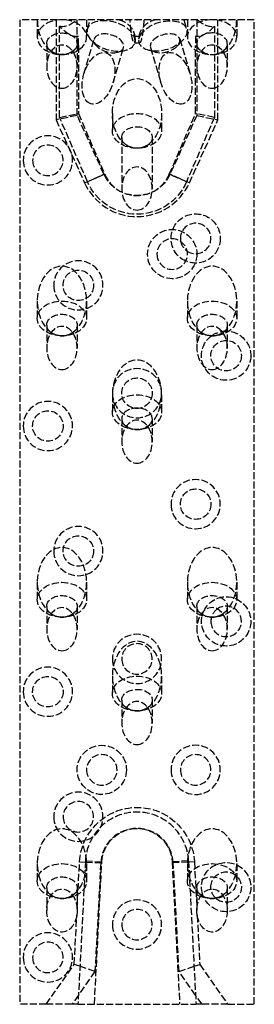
# Model space of a CAD drawing. Header units: millimetres. Extents: x -25 to 25, y -210 to 0.
import ezdxf

# ---------------------------------------------------------------- set-up
doc = ezdxf.new("R2010")
doc.units = ezdxf.units.MM
doc.header["$LTSCALE"] = 10
doc.linetypes.add('ALLCAD_Strich', pattern=[0.2, 0.15, -0.05])
doc.layers.add('BESCH_KONT_sich_schn_ansi_2d', color=40, linetype='Continuous')

msp = doc.modelspace()

# ---------------------------------------------------------------- linework, layer by layer
at = {"layer": 'BESCH_KONT_sich_schn_ansi_2d', "linetype": 'ALLCAD_Strich', "extrusion": (0, 1, -2e-16)}
for p, q in [((25.00000000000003, -2.84e-14), (-25.00000000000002, 5.68e-14)), ((-25, 2.84e-14), (-25.00000000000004, -210)), ((-21.24999999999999, 1.42e-14), (-21.24999999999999, -3.712310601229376)), ((-17.25000000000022, 0), (-17.25000000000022, -21.37610492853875)), ((-12.75000000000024, -5.126524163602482), (-12.75000000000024, 0)), ((-10.74999999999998, 1.42e-14), (-10.74999999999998, -3.712310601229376)), ((-10.56097716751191, -1.976599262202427), (-9.975481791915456, 1.42e-14)), ((12.74999999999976, 0), (12.74999999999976, -5.126524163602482)), ((-16.5, -20.82842712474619), (-16.49999999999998, -1.39087274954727)), ((-0.0098449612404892, -0.0071317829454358), (-0.0098449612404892, -0.0044961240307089)), ((-0.0081395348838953, -0.0044961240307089), (-0.0081395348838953, -0.0071317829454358)), ((-0.0071317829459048, -0.0017829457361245), (-0.0063565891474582, -0.0017829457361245)), ((-0.0063565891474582, -0.0098449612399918), (-0.0071317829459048, -0.0098449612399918)), ((-0.0065116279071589, -0.0033333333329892), (-0.0069767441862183, -0.0033333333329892)), ((-0.0069767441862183, -0.0082945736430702), (-0.0065116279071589, -0.0082945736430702)), ((-0.0053488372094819, -0.0071317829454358), (-0.0053488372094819, -0.0044961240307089)), ((-0.003643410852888, -0.0044961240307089), (-0.003643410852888, -0.0071317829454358)), ((-0.0027131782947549, -0.0019379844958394), (0.0010077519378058, -0.0019379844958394)), ((-0.0027131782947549, -0.0096899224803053), (-0.0027131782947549, -0.001937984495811)), ((-0.0010077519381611, -0.0096899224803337), (-0.0027131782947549, -0.0096899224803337)), ((-0.0010077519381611, -0.0070542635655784), (-0.0010077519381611, -0.0096899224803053)), ((0.0010077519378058, -0.0070542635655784), (-0.0010077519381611, -0.0070542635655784)), ((-0.0009871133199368, -0.0034883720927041), (-0.0009871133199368, -0.0056589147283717)), ((0.0005632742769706, -0.0034883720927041), (-0.0009871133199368, -0.0034883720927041)), ((-0.0009871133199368, -0.0056589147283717), (0.0005632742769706, -0.0056589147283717)), ((0.0014935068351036, -0.0047286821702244), (0.0014935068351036, -0.0044186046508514)), ((0.0031782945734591, -0.00410852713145), (0.0031782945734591, -0.0048837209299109)), ((0.0039534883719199, -0.0071317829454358), (0.0039534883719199, -0.0044961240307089)), ((0.0056589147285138, -0.0044961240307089), (0.0056589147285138, -0.0071317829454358)), ((0.0066666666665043, -0.0017829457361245), (0.0074418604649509, -0.0017829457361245)), ((0.0074418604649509, -0.0098449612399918), (0.0066666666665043, -0.0098449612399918)), ((0.0072868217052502, -0.0033333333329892), (0.0068217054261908, -0.0033333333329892)), ((0.0068217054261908, -0.0082945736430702), (0.0072868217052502, -0.0082945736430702)), ((0.0084496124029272, -0.0071317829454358), (0.0084496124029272, -0.0044961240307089)), ((0.0101550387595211, -0.0044961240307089), (0.0101550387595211, -0.0071317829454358)), ((9.975481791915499, -1.42e-14), (10.56097716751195, -1.976599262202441)), ((10.75000000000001, -1.42e-14), (10.75000000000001, -3.712310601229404)), ((16.50000000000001, -1.39087274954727), (16.50000000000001, -20.82842712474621)), ((17.24999999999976, -21.37610492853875), (17.24999999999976, -2.84e-14)), ((21.25000000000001, -2.84e-14), (21.25000000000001, -3.712310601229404)), ((24.99999999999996, -210), (25.00000000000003, -2.84e-14)), ((-12.49999999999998, -5.533985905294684), (-12.49999999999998, -3.533985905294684)), ((-11.31883282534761, -11.5769501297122), (-9.108641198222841, -4.115468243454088)), ((9.10864119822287, -4.115468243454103), (11.31883282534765, -11.57695012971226)), ((12.50000000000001, -3.533985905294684), (12.50000000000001, -5.533985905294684)), ((-19.24999999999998, -5.126524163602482), (-19.24999999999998, -10)), ((-12.74999999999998, -5.126524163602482), (-12.74999999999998, -10)), ((-12.49999999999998, -5.533985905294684), (-12.5, -20.00000000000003)), ((-8.587946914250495, -5.631038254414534), (-9.719855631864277, -4.424827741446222)), ((-5.086504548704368, -13.42304987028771), (-2.876312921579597, -5.961567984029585)), ((-0.5644394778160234, -4.945268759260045), (0.564439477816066, -4.945268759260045)), ((-0.4933699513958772, -4.95876038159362), (-0.4486172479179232, -4.807677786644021)), ((0.4485816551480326, -4.807557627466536), (0.4933699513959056, -4.95876038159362)), ((2.876312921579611, -5.961567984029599), (5.086504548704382, -13.42304987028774)), ((8.587946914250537, -5.631038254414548), (9.719855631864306, -4.424827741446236)), ((12.50000000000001, -20), (12.50000000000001, -5.533985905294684)), ((12.75000000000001, -5.126524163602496), (12.75000000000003, -10.00000000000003)), ((19.25000000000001, -5.126524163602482), (19.25000000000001, -10.00000000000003)), ((-4.138442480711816, -6.949041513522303), (-2.532194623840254, -6.5539099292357)), ((4.138442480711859, -6.949041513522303), (2.532194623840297, -6.553909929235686)), ((-12.75000000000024, -20.4031704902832), (-12.75000000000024, -10)), ((12.74999999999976, -10.00000000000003), (12.74999999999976, -20.40317049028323)), ((-12.75000000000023, -20.40317049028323), (-17.25000000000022, -21.37610492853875)), ((-16.5, -20.82842712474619), (-12.5, -20)), ((-10.55403159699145, -34.56753949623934), (-16.5, -20.82842712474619)), ((-7.057798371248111, -32.9515593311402), (-12.75000000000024, -20.40317049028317)), ((-12.49999999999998, -20.00000000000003), (-6.883064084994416, -32.97883010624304)), ((-5.249999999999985, -20), (-5.249999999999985, -23.71231060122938)), ((5.250000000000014, -20), (5.250000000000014, -23.71231060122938)), ((6.88306408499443, -32.97883010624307), (12.50000000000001, -20)), ((12.74999999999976, -20.40317049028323), (7.057798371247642, -32.9515593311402)), ((16.50000000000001, -20.82842712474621), (10.55403159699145, -34.56753949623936)), ((16.50000000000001, -20.82842712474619), (12.50000000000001, -20)), ((12.74999999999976, -20.40317049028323), (17.24999999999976, -21.37610492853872)), ((-17.25000000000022, -21.37610492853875), (-11.15587484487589, -34.81052926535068)), ((11.15587484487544, -34.81052926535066), (17.24999999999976, -21.37610492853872)), ((-3.249999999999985, -25.12652416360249), (-3.249999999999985, -36)), ((3.250000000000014, -25.12652416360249), (3.250000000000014, -36)), ((-11.15587484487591, -34.81052926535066), (-7.057798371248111, -32.9515593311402)), ((-6.883064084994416, -32.97883010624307), (-10.55403159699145, -34.56753949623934)), ((10.55403159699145, -34.56753949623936), (6.88306408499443, -32.97883010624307)), ((11.15587484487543, -34.81052926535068), (7.057798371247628, -32.95155933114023)), ((-21.25, -60), (-21.25, -63.71231060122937)), ((-10.75, -60), (-10.75, -63.71231060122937)), ((10.75, -60.00000000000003), (10.75, -63.71231060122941)), ((21.25, -60.00000000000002), (21.25, -63.71231060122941)), ((-19.25, -65.12652416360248), (-19.25, -70)), ((-12.75, -65.12652416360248), (-12.75, -70)), ((12.75, -65.1265241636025), (12.75, -70.00000000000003)), ((19.25, -65.12652416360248), (19.25, -70.00000000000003)), ((-5.250000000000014, -80), (-5.250000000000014, -83.71231060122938)), ((5.249999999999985, -80), (5.249999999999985, -83.71231060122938)), ((-3.250000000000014, -85.12652416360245), (-3.250000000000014, -90)), ((3.249999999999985, -85.12652416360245), (3.249999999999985, -90)), ((-21.25000000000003, -120), (-21.25000000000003, -123.7123106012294)), ((-10.75000000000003, -120), (-10.75000000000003, -123.7123106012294)), ((10.74999999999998, -120), (10.74999999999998, -123.7123106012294)), ((21.24999999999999, -120), (21.24999999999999, -123.7123106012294)), ((-19.25000000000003, -125.1265241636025), (-19.25000000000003, -130)), ((-12.75000000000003, -125.1265241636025), (-12.75000000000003, -130)), ((12.74999999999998, -125.1265241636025), (12.74999999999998, -130)), ((19.24999999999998, -125.1265241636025), (19.24999999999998, -130)), ((-5.250000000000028, -140), (-5.250000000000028, -143.7123106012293)), ((5.249999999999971, -140), (5.249999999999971, -143.7123106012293)), ((-3.250000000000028, -145.1265241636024), (-3.250000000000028, -150)), ((3.249999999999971, -145.1265241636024), (3.249999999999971, -150)), ((-21.25000000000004, -180), (-21.25000000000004, -183.7123106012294)), ((-12.75944062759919, -189.6499287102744), (-12.23321180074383, -179.6088845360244)), ((-10.98492488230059, -179.4243044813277), (-12.58732918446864, -210)), ((-12.23321180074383, -179.6088845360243), (-10.99799094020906, -179.6736197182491)), ((-10.99799094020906, -179.6736197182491), (-7.739378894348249, -179.8443963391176)), ((-10.98492488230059, -179.4243044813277), (-7.489721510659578, -179.607480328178)), ((-10.75000000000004, -180), (-10.75000000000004, -183.7123106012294)), ((-9.082525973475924, -210), (-7.489721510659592, -179.607480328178)), ((-7.739378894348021, -179.8443963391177), (-8.95291266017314, -203)), ((10.98492488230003, -179.4243044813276), (7.489721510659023, -179.6074803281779)), ((7.489721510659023, -179.6074803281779), (9.082525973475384, -210)), ((10.99799094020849, -179.6736197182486), (7.739378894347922, -179.8443963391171)), ((8.952912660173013, -203), (7.739378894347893, -179.8443963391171)), ((10.74999999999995, -180), (10.74999999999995, -183.7123106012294)), ((10.98492488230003, -179.4243044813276), (12.58732918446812, -210)), ((12.2332118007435, -179.6088845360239), (10.99799094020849, -179.6736197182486)), ((12.23321180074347, -179.6088845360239), (12.75944062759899, -189.6499287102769)), ((21.24999999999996, -180), (21.24999999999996, -183.7123106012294)), ((-19.25000000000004, -185.1265241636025), (-19.25000000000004, -190)), ((-12.75000000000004, -185.1265241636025), (-12.75000000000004, -189.973631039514)), ((12.74999999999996, -185.1265241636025), (12.74999999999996, -189.9736310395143)), ((19.24999999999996, -185.1265241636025), (19.24999999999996, -190)), ((-13.37921364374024, -201.4759023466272), (-12.83134035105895, -191.0218571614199)), ((12.83134035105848, -191.0218571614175), (13.37921364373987, -201.4759023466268)), ((-19.34785107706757, -210), (-13.37921364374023, -201.4759023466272)), ((-12.16255529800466, -201.8948314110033), (-13.37921364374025, -201.4759023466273)), ((12.16255529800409, -201.8948314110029), (13.37921364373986, -201.4759023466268)), ((13.3792136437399, -201.4759023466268), (19.34785107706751, -210)), ((-8.95291266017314, -203), (-12.48482442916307, -208.044092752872)), ((-8.95291266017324, -203.0000000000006), (-12.16255529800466, -201.8948314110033)), ((8.952912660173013, -203), (12.16255529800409, -201.8948314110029)), ((12.4848244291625, -208.0440927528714), (8.952912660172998, -203)), ((-19.34785107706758, -210), (-25.00000000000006, -210)), ((-13.85436542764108, -210), (-19.34785107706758, -210)), ((-12.48482442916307, -208.044092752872), (-13.85436542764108, -210)), ((-12.58732918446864, -210), (-13.85436542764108, -210)), ((-12.58732918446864, -210), (12.58732918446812, -210)), ((13.85436542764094, -210), (12.4848244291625, -208.0440927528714)), ((13.85436542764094, -210), (12.58732918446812, -210)), ((19.3478510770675, -210), (13.85436542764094, -210)), ((19.3478510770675, -210), (24.99999999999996, -210))]:
    msp.add_line(p, q, dxfattribs=at)
at = {"layer": 'BESCH_KONT_sich_schn_ansi_2d', "linetype": 'ALLCAD_Strich', "extrusion": (0, -2e-16, -1)}
for centre, radius in [((19.00000000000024, -30), 5.25), ((19.00000000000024, -30), 3.25), ((-7.5, -50), 3.25), ((12.50000000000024, -56.66), 5.25), ((2.558e-13, -79.66), 5.25), ((19.00000000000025, -86.66), 5.25), ((-12.49999999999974, -103.33), 5.25), ((12.50000000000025, -113.33), 5.25), ((2.7e-13, -136.33), 5.25), ((2.7e-13, -136.33), 3.25), ((19.00000000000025, -143.33), 5.25), ((-12.49999999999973, -160), 5.25), ((7.500000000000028, -160), 3.25), ((-12.49999999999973, -160), 3.25), ((12.50000000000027, -170), 5.25), ((12.50000000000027, -170), 3.25), ((2.7e-13, -193), 5.25), ((2.7e-13, -193), 3.25), ((19.00000000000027, -200), 5.25), ((19.00000000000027, -200), 3.25)]:
    msp.add_circle(centre, radius, dxfattribs=at)
at = {"layer": 'BESCH_KONT_sich_schn_ansi_2d', "linetype": 'ALLCAD_Strich'}
for centre, radius in [((7.5, -50), 5.25), ((-12.50000000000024, -56.66), 3.25), ((18.99999999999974, -71.66), 3.25), ((-2.558e-13, -79.66), 3.25), ((-19.00000000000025, -86.66), 3.25), ((12.49999999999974, -103.33), 3.25), ((-12.50000000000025, -113.33), 3.25), ((-19.00000000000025, -143.33), 3.25), ((-7.500000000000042, -160), 5.25)]:
    msp.add_circle(centre, radius, dxfattribs=at)
at = {"layer": 'BESCH_KONT_sich_schn_ansi_2d', "linetype": 'ALLCAD_Strich', "extrusion": (0, -2e-16, -1)}
for centre, radius, start, end in [((0.0071317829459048, -0.0044961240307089), 0.0027131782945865, 0, 89.99999999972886), ((0.0071317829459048, -0.0071317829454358), 0.0027131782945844, 270.0000000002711, 0), ((0.0063565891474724, -0.0044961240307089), 0.0027131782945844, 90.00000000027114, 180), ((0.0063565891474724, -0.0071317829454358), 0.0027131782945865, 180, 269.9999999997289), ((-0.0010077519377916, -0.00410852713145), 0.0021705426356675, 90.00000000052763, 180), ((-0.0010077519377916, -0.0048837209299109), 0.0021705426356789, 180, 269.9999999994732), ((-0.0066666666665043, -0.0044961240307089), 0.0027131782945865, 0, 89.99999999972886), ((-0.0066666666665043, -0.0071317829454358), 0.0027131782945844, 270, 359.9999999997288), ((-0.0074418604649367, -0.0044961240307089), 0.0027131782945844, 90.00000000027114, 180), ((-0.0074418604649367, -0.0071317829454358), 0.0027131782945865, 180, 269.9999999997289), ((2.416e-13, -29.74999999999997), 7.750000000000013, 204.4000000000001, 335.5999999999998), ((0, -30.00000000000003), 11.49999999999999, 203.4018390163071, 336.5981609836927), ((-12.49999999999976, -46.65999999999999), 5.249999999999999, 358.9134218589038, 180), ((-12.49999999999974, -46.65999999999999), 5.249999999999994, 293.600731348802, 358.9134218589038), ((-12.49999999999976, -46.65999999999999), 5.249999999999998, 180, 293.600731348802), ((-18.99999999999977, -71.66000000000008), 5.250000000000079, 53.8036089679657, 80.09326145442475), ((-18.99999999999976, -71.66000000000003), 5.250000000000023, 80.09326145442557, 180), ((-18.99999999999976, -71.66), 5.249999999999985, 180, 53.80360896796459), ((-18.99999999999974, -128.33), 5.250000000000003, 24.51871204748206, 180), ((-18.99999999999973, -128.33), 5.250000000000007, 180, 16.4423751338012), ((-18.99999999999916, -128.3299999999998), 5.249999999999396, 16.44237513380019, 24.51871204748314), ((1.847e-13, -180.2500000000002), 12.25000000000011, 2.999999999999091, 176.9999999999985), ((2.7e-13, -180), 7.5, 2.999999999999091, 177.0000000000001), ((-18.99999999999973, -185), 5.25, 344.1494507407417, 180), ((-18.99999999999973, -185), 3.25, 0, 313.7445763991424), ((-19.00000000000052, -184.9999999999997), 5.250000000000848, 338.4166798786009, 344.1494507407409), ((-18.99999999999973, -185), 5.25, 180, 338.4166798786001), ((-19.00000000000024, -184.9999999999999), 3.250000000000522, 352.6694148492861, 359.9999999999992), ((-18.99999999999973, -185), 3.250000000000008, 313.7445763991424, 352.6694148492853)]:
    msp.add_arc(centre, radius, start, end, dxfattribs=at)
at = {"layer": 'BESCH_KONT_sich_schn_ansi_2d', "linetype": 'ALLCAD_Strich'}
for centre, radius, start, end in [((-0.0069767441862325, -0.0044961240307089), 0.0011627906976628, 89.999999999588, 180), ((-0.0069767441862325, -0.0071317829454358), 0.0011627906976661, 180, 270.000000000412), ((-0.0065116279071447, -0.0044961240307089), 0.0011627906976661, 0, 90.000000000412), ((-0.0065116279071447, -0.0071317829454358), 0.0011627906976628, 270, 4.119963e-10), ((0.0005632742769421, -0.0044186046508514), 0.0009302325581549, 0, 89.99999999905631), ((0.0005632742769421, -0.0047286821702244), 0.0009302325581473, 270, 359.9999999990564), ((0.0068217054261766, -0.0044961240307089), 0.0011627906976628, 89.999999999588, 180), ((0.0068217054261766, -0.0071317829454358), 0.0011627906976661, 180, 270.000000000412), ((0.0072868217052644, -0.0044961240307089), 0.0011627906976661, 0, 90.000000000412), ((0.0072868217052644, -0.0071317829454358), 0.0011627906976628, 269.999999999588, 0), ((1.42e-14, -30.00000000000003), 7.500000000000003, 203.4018390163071, 336.5981609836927), ((-2.274e-13, -29.75000000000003), 12.25000000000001, 204.4000000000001, 335.5999999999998), ((12.49999999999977, -46.66000000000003), 3.249999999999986, 236.0640643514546, 179.9999999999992), ((12.49999999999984, -46.65999999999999), 3.250000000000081, 180, 191.4217824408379), ((12.49999999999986, -46.65999999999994), 3.25000000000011, 191.4217824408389, 236.0640643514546), ((18.99999999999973, -128.33), 3.25, 180, 125.4552081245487), ((18.99999999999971, -128.33), 3.249999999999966, 125.4552081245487, 163.7885707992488), ((18.99999999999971, -128.33), 3.249999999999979, 163.788570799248, 180), ((-2.7e-13, -180), 11, 2.999999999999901, 177.0000000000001), ((-5.68e-14, -180.25), 7.749999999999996, 3.000000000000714, 177.0000000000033)]:
    msp.add_arc(centre, radius, start, end, dxfattribs=at)
for centre, major_axis, ratio, start_param, end_param in [((-15.99999999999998, -3.712310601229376), (-5.250000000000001, 4.9e-15), 0.7071067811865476, -1.570796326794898, 1.570796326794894), ((-15.99999999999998, 0), (2.5e-15, 7.424621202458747), 0.7071067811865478, 1.57079632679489, 2.696110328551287), ((-15.99999999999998, 6), (2.5e-15, 7.424621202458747), 0.7071067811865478, 3.046209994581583, 3.771432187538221), ((-15.99999999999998, -3.712310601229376), (5.25, 2.6e-15), 0.7071067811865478, -1.570796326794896, 1.570796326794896), ((5.527173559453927, -3.46767982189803), (-5.033803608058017, -1.491080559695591), 0.5735764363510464, -6.759892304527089, -0.4767069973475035), ((16.00000000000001, -3.712310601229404), (-5.250000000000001, 7.4e-15), 0.7071067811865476, -1.570796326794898, 1.570796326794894), ((16.00000000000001, 5.999999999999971), (2.5e-15, 7.424621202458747), 0.7071067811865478, 2.511753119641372, 3.236975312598), ((16.00000000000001, -3.712310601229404), (5.25, 2.6e-15), 0.7071067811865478, -1.570796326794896, 1.570796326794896), ((16.00000000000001, -2.84e-14), (2.5e-15, 7.424621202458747), 0.7071067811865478, -2.696110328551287, -1.570796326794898), ((16.00000000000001, -5.126524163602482), (3.250000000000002, -3.3e-15), 0.707106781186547, -0.7850855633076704, 3.141592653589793), ((-15.99999999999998, 0), (2.5e-15, 7.424621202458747), 0.7071067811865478, -2.696110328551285, -2.411864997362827), ((16.00000000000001, -2.84e-14), (2.5e-15, 7.424621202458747), 0.7071067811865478, 2.411864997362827, 2.696110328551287), ((16.00000000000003, -5.12652416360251), (-3.25000000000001, 2.84e-14), 0.7071067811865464, -2.7e-15, 0.7850855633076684), ((-15.99999999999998, 0), (2.5e-15, 7.424621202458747), 0.7071067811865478, 2.696110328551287, 3.141592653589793), ((-15.99999999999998, 0), (2.5e-15, 7.424621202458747), 0.7071067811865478, -3.141592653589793, -2.696110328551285), ((-8.202668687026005, -12.49999999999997), (1.609288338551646, 5.43286638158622), 0.5735764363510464, -3.141592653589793, 3.141592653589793), ((8.20266868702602, -12.49999999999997), (-1.609288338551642, 5.43286638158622), 0.5735764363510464, -3.141592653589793, 3.141592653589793), ((16.00000000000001, -5.126524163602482), (3.250000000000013, 2.34e-13), 0.7071067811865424, -2.356507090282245, -0.7850855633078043), ((16.00000000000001, -2.84e-14), (2.5e-15, 7.424621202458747), 0.7071067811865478, 2.696110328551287, 3.141592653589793), ((16.00000000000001, -2.84e-14), (2.5e-15, 7.424621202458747), 0.7071067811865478, -3.141592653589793, -2.696110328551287), ((1.42e-14, -20), (2.5e-15, 7.424621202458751), 0.7071067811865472, -3.141592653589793, 3.141592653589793), ((1.42e-14, -23.71231060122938), (5.25, -1.8e-15), 0.7071067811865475, -1.570796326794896, 4.712388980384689), ((1.42e-14, -25.12652416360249), (3.25, -1.1e-15), 0.7071067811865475, -3.141592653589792, 3.141592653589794), ((-16, -60), (2.5e-15, 7.424621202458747), 0.7071067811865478, -2.696110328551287, 2.696110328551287), ((16, -60.00000000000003), (2.5e-15, 7.424621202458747), 0.7071067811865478, -2.696110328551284, 2.696110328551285), ((-16, -63.71231060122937), (5.25, -1.8e-15), 0.7071067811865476, -1.570796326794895, 4.71238898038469), ((16, -63.71231060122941), (5.25, -1.8e-15), 0.7071067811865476, -1.570796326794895, 4.71238898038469), ((-16, -60), (2.5e-15, 7.424621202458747), 0.7071067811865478, 2.696110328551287, 3.141592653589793), ((-16, -60), (2.5e-15, 7.424621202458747), 0.7071067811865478, -3.141592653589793, -2.696110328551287), ((16, -60.00000000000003), (2.5e-15, 7.424621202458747), 0.7071067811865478, 2.696110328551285, 3.141592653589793), ((16, -60.00000000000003), (2.5e-15, 7.424621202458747), 0.7071067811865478, -3.141592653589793, -2.696110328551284), ((-1.42e-14, -80), (2.5e-15, 7.424621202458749), 0.7071067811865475, -2.696110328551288, 2.696110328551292), ((-1.42e-14, -83.71231060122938), (5.25, -1.8e-15), 0.7071067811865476, -1.570796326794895, 4.71238898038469), ((0, -85.12652416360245), (3.249999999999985, -2.9e-15), 0.7071067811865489, -0.785085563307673, 3.14159265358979), ((-1.42e-14, -85.12652416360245), (-3.249999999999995, 1.42e-14), 0.7071067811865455, -3.6e-15, 0.7850855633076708), ((-1.42e-14, -85.12652416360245), (3.249999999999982, 2.303e-13), 0.7071067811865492, -2.356507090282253, -0.7850855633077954), ((-1.42e-14, -80), (2.5e-15, 7.424621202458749), 0.7071067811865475, 2.696110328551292, 3.141592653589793), ((-1.42e-14, -80), (2.5e-15, 7.424621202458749), 0.7071067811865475, -3.141592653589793, -2.696110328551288), ((-16.00000000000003, -120), (2.5e-15, 7.424621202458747), 0.7071067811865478, -2.696110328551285, 2.696110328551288), ((15.99999999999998, -120), (2.5e-15, 7.424621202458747), 0.7071067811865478, -2.696110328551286, 2.696110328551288), ((-16.00000000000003, -123.7123106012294), (5.25, -1.8e-15), 0.7071067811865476, -1.570796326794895, 4.71238898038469), ((15.99999999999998, -123.7123106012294), (5.25, -1.8e-15), 0.7071067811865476, -1.570796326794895, 4.71238898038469), ((-16.00000000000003, -120), (2.5e-15, 7.424621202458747), 0.7071067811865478, 2.696110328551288, 3.141592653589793), ((-16.00000000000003, -120), (2.5e-15, 7.424621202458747), 0.7071067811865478, -3.141592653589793, -2.696110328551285), ((15.99999999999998, -120), (2.5e-15, 7.424621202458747), 0.7071067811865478, 2.696110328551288, 3.141592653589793), ((15.99999999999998, -120), (2.5e-15, 7.424621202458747), 0.7071067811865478, -3.141592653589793, -2.696110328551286), ((-2.84e-14, -140), (2.5e-15, 7.424621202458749), 0.7071067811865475, -2.696110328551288, 2.696110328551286), ((-2.84e-14, -143.7123106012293), (5.25, -1.8e-15), 0.7071067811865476, -1.570796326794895, 4.71238898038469), ((-2.84e-14, -140), (2.5e-15, 7.424621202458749), 0.7071067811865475, 2.696110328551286, 3.141592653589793), ((-2.84e-14, -140), (2.5e-15, 7.424621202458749), 0.7071067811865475, -3.141592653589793, -2.696110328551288), ((-16.00000000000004, -180), (2.5e-15, 7.424621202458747), 0.7071067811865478, -2.696110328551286, 2.696110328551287), ((15.99999999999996, -180), (2.5e-15, 7.424621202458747), 0.7071067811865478, -2.696110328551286, 2.69611032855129), ((-16.00000000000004, -183.7123106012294), (5.25, -1.8e-15), 0.7071067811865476, -1.570796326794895, 4.71238898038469), ((15.99999999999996, -183.7123106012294), (5.25, -1.8e-15), 0.7071067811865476, -1.570796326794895, 4.71238898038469), ((-16.00000000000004, -180), (2.5e-15, 7.424621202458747), 0.7071067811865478, 2.696110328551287, 3.141592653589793), ((-16.00000000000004, -180), (2.5e-15, 7.424621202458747), 0.7071067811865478, -3.141592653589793, -2.696110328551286), ((15.99999999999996, -180), (2.5e-15, 7.424621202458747), 0.7071067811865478, 2.69611032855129, 3.141592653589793), ((15.99999999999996, -180), (2.5e-15, 7.424621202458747), 0.7071067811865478, -3.141592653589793, -2.696110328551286)]:
    msp.add_ellipse(centre, major_axis=major_axis, ratio=ratio, start_param=start_param, end_param=end_param, dxfattribs=at)
at = {"layer": 'BESCH_KONT_sich_schn_ansi_2d', "linetype": 'ALLCAD_Strich', "extrusion": (0, -2e-16, -1)}
for centre, major_axis, ratio, start_param, end_param in [((-15.99999999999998, 5.5), (3.71231060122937, -8.962310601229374), 0.4142135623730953, 0.0556705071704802, 0.8807808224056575), ((-5.527173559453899, -3.46767982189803), (5.033803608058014, -1.491080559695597), 0.5735764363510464, -9.901484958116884, -3.618299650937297), ((16.00000000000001, 5.499999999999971), (3.712310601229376, 8.962310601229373), 0.4142135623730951, 2.260811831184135, 3.08592214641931), ((-15.99999999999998, -5.126524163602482), (-3.250000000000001, 0), 0.7071067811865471, -1.8e-15, 3.926678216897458), ((-5.992477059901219, -5.038518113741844), (3.116164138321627, -0.9230498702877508), 0.5735764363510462, -3.618299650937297, 2.664885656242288), ((5.992477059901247, -5.038518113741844), (3.116164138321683, 0.9230498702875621), 0.5735764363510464, -5.806478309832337, 0.476706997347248), ((-15.99999999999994, -5.126524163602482), (-3.250000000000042, 1.31e-14), 0.7071067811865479, -0.7850855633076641, -6e-15), ((-15.99999999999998, -10), (1.6e-15, 4.596194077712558), 0.7071067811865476, -3.141592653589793, 3.141592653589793), ((16.00000000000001, -10.00000000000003), (1.6e-15, 4.596194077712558), 0.7071067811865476, -3.141592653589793, 3.141592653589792), ((-15.99999999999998, -5.126524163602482), (-3.250000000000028, 2.38e-13), 0.7071067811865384, -2.356507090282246, -0.7850855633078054), ((1.42e-14, -36), (1.6e-15, 4.596194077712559), 0.7071067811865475, -3.141592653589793, 3.141592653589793), ((-16, -65.12652416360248), (-3.249999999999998, 0), 0.7071067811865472, -1.8e-15, 3.926678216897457), ((16, -65.12652416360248), (-3.25, 0), 0.7071067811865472, -2.7e-15, 3.926678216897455), ((-15.99999999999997, -65.12652416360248), (-3.250000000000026, 6.7e-15), 0.7071067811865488, -0.7850855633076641, -2e-15), ((-16, -70), (1.6e-15, 4.596194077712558), 0.7071067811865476, -3.141592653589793, 3.141592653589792), ((-16, -65.12652416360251), (-3.250000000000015, 2.192e-13), 0.7071067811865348, -2.356507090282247, -0.7850855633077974), ((16, -65.12652416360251), (-3.249999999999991, 3.24e-14), 0.7071067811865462, -0.785085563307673, -2.6e-15), ((16, -70), (1.6e-15, 4.596194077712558), 0.7071067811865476, -3.141592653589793, 3.141592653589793), ((16, -65.12652416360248), (-3.250000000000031, 2.36e-13), 0.707106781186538, -2.356507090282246, -0.7850855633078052), ((-1.42e-14, -90.00000000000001), (1.6e-15, 4.596194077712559), 0.7071067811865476, -3.141592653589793, 3.141592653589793), ((15.99999999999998, -125.1265241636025), (-3.250000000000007, 0), 0.7071067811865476, 0, 3.926678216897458), ((-16.00000000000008, -125.1265241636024), (-3.249999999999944, -8.22e-14), 0.7071067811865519, -0.7850855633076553, 2.39e-14), ((-16.00000000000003, -130), (1.6e-15, 4.596194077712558), 0.7071067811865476, -3.141592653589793, 3.141592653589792), ((15.99999999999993, -125.1265241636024), (-3.249999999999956, -7.84e-14), 0.7071067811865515, -0.7850855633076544, 2.16e-14), ((15.99999999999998, -130), (1.6e-15, 4.596194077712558), 0.7071067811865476, -3.141592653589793, 3.141592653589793), ((-16.00000000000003, -125.1265241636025), (-3.249999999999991, 2.394e-13), 0.7071067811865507, -2.356507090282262, -0.7850855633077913), ((15.99999999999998, -125.1265241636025), (-3.249999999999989, 2.378e-13), 0.7071067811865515, -2.356507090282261, -0.7850855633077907), ((-1.42e-14, -145.1265241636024), (-3.250000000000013, 0), 0.7071067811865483, 8e-16, 3.926678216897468), ((-2.84e-14, -145.1265241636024), (-3.250000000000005, 7.5e-15), 0.7071067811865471, -0.7850855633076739, -2.8e-15), ((-2.84e-14, -150), (1.6e-15, 4.596194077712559), 0.7071067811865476, -3.141592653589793, 3.141592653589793), ((-2.84e-14, -145.1265241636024), (-3.250000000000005, 2.407e-13), 0.7071067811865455, -2.35650709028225, -0.7850855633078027), ((-16.00000000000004, -185.1265241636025), (-3.250000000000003, 0), 0.7071067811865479, 0, 3.926678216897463), ((15.99999999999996, -185.1265241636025), (-3.25, 0), 0.7071067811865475, -9e-16, 3.926678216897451), ((-16.00000000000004, -190), (1.6e-15, 4.596194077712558), 0.7071067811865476, 1.794996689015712, 7.777742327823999), ((-16.00000000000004, -185.1265241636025), (-3.249999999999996, 2.2e-15), 0.7071067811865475, -0.7850855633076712, -1.1e-15), ((-16.00000000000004, -185.1265241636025), (-3.249999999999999, 2.356e-13), 0.707106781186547, -2.356507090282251, -0.7850855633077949), ((15.99999999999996, -185.1265241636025), (-3.249999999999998, -1.13e-14), 0.7071067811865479, -0.7850855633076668, 3.2e-15), ((15.99999999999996, -190), (1.6e-15, 4.596194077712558), 0.7071067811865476, -1.494557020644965, 4.48818861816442), ((15.99999999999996, -185.1265241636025), (-3.250000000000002, 2.369e-13), 0.7071067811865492, -2.356507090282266, -0.7850855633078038), ((-16.00000000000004, -193.0577658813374), (2.34026232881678, 5.251468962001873), 0.4294309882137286, 0.6906383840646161, 0.9910780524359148)]:
    msp.add_ellipse(centre, major_axis=major_axis, ratio=ratio, start_param=start_param, end_param=end_param, dxfattribs=at)
at = {"layer": 'BESCH_KONT_sich_schn_ansi_2d', "linetype": 'ALLCAD_Strich', "extrusion": (0, -2e-16, -0.9999999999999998)}
for centre, major_axis, ratio, start_param, end_param in [((-16.00000000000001, -125.1265241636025), (-3.250000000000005, 0), 0.7071067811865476, 0, 3.926678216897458), ((15.99999999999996, -193.0577658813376), (2.340262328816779, -5.251468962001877), 0.4294309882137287, 2.150514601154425, 2.450954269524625)]:
    msp.add_ellipse(centre, major_axis=major_axis, ratio=ratio, start_param=start_param, end_param=end_param, dxfattribs=at)
at = {"layer": 'BESCH_KONT_sich_schn_ansi_2d', "linetype": 'ALLCAD_Strich'}
for points, knots in [([(-3.804787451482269, 0), (-3.373804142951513, -0.1195009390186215), (-2.966001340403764, -0.2894036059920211), (-2.59199136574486, -0.5063420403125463), (-2.170191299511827, -0.7510003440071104), (-1.799290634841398, -1.050874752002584), (-1.48923271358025, -1.395055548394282), (-1.20090496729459, -1.715114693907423), (-0.9696503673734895, -2.068483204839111), (-0.7979445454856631, -2.443931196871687), (-0.6433660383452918, -2.781928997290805), (-0.5384480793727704, -3.134705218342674), (-0.4820427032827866, -3.494086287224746)], [0, 0, 0, 0, 0.136064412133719, 0.136064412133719, 0.136064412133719, 0.2895148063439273, 0.2895148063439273, 0.2895148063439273, 0.4322107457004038, 0.4322107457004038, 0.4322107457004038, 0.5606730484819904, 0.5606730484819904, 0.5606730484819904, 0.5606730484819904]), ([(-0.4820427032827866, -3.494086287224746), (-0.4518935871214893, -3.725743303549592), (-0.4033318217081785, -4.168734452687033), (-0.4058223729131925, -4.846674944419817), (-0.587338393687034, -5.043905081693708), (-0.8164254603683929, -4.664623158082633), (-1.152672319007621, -3.482579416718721), (-1.364116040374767, -1.71044804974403), (-1.485113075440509, 0)], [-0.099254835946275, -0.099254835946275, -0.099254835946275, -0.099254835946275, -0.0323807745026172, 0.0344932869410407, 0.1682414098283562, 0.3019895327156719, 0.4357376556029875, 0.8369820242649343, 0.8369820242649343, 0.8369820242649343, 0.8369820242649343]), ([(1.485113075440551, 0), (1.36411604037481, -1.71044804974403), (1.152672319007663, -3.482579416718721), (0.8164254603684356, -4.664623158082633), (0.5873383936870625, -5.043905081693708), (0.4058223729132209, -4.846674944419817), (0.4033318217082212, -4.168734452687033), (0.4518935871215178, -3.725743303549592), (0.4820427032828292, -3.494086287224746)], [-0.8369820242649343, -0.8369820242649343, -0.8369820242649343, -0.8369820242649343, -0.4357376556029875, -0.3019895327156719, -0.1682414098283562, -0.0344932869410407, 0.0323807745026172, 0.099254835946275, 0.099254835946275, 0.099254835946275, 0.099254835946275]), ([(0.4820427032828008, -3.494086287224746), (0.5275313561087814, -3.204260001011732), (0.6045976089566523, -2.918562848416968), (0.7139671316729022, -2.641272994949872), (0.9035222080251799, -2.160684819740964), (1.187624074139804, -1.711723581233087), (1.561693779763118, -1.316596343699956), (1.794231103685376, -1.070968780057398), (2.058838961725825, -0.8490556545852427), (2.351840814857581, -0.6552085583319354), (2.787986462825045, -0.3666589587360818), (3.278549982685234, -0.1459125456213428), (3.804787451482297, 0)], [0, 0, 0, 0, 0.1036939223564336, 0.1036939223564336, 0.1036939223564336, 0.2834122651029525, 0.2834122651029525, 0.2834122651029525, 0.3951326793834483, 0.3951326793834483, 0.3951326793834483, 0.5614332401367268, 0.5614332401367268, 0.5614332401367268, 0.5614332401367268])]:
    msp.add_open_spline(points, degree=3, knots=knots, dxfattribs=at)
msp.add_open_spline([(-0.4820427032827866, -3.494086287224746), (-0.1606809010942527, -3.494086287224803), (0.1606809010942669, -3.494086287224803), (0.4820427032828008, -3.494086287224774)], degree=3, dxfattribs=at)

doc.saveas('drawing.dxf')
